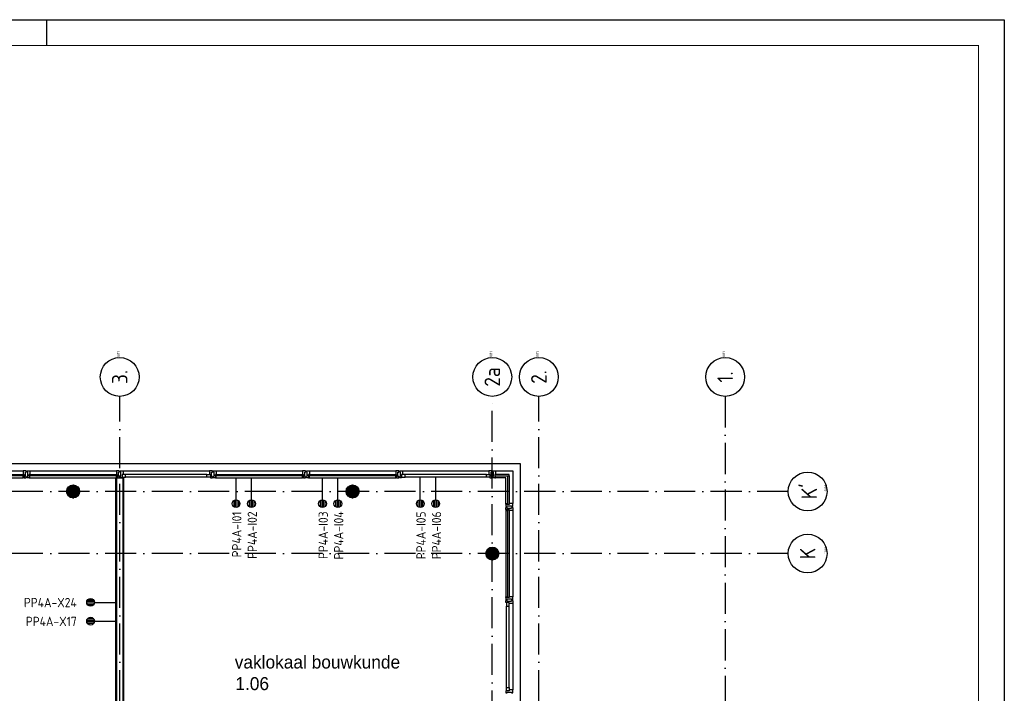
# Model space of a CAD drawing. Header units: millimetres. Extents: x 84333 to 240712, y -2244 to 84291.
# Tile 74 of 74: x 221685 to 240712, y 71276 to 84291. Entities that reach past the tile are written whole.
import ezdxf
from ezdxf.enums import TextEntityAlignment as Align

# ---------------------------------------------------------------- set-up
doc = ezdxf.new("R2010")
doc.units = ezdxf.units.MM
doc.header["$LTSCALE"] = 100
doc.linetypes.add('DASHDOT', pattern=[9, 6, -1.5, 0, -1.5])
doc.layers.get('0').update_dxf_attribs({"linetype": 'CONTINUOUS'})
for name, color, linetype in [('AFDELING', 4, 'CONTINUOUS'), ('AL$7----_STRAMIEN', 1, 'DASHDOT'), ('AL21----_BUITENWAND', 4, 'CONTINUOUS'), ('AL22----_BINNENWAND', 7, 'CONTINUOUS'), ('AL28----_KONSTRUKTIE', 3, 'CONTINUOUS'), ('AL31----_BUITENKOZ', 7, 'CONTINUOUS'), ('ALN-----_BLOCKNAAM', 2, 'CONTINUOUS'), ('ALXAA---_GEWBETON', 12, 'CONTINUOUS'), ('ALXOU---_GLAS', 7, 'CONTINUOUS'), ('BOUW', 8, 'CONTINUOUS'), ('EB6441--_ATTRIB', 2, 'CONTINUOUS'), ('EL6441--_DATACOM', 3, 'CONTINUOUS'), ('LIJN025', 10, 'CONTINUOUS'), ('LIJN050', 90, 'CONTINUOUS'), ('TEKST25', 10, 'CONTINUOUS'), ('TEKST35', 50, 'CONTINUOUS'), ('TEKST50', 90, 'CONTINUOUS')]:
    doc.layers.add(name, color=color, linetype=linetype)
doc.styles.add('1_8', font='ISO', dxfattribs={"height": 1.8})
doc.styles.add('BURO-025', font='BUROFONT.shx', dxfattribs={"height": 250})
doc.styles.add('ISO', font='ISO.SHX')
doc.styles.add('NORATT', font='iso.shx')
doc.styles.add('ROMAND', font='romand')
doc.styles.get("Standard").update_dxf_attribs({"font": 'iso.shx'})
doc.styles.add('TECHNIC', font='technic_.ttf')

# ---------------------------------------------------------------- blocks, each defined once
blk = doc.blocks.new('A0-GE')
at = {"layer": 'LIJN025'}
blk.add_line((1315, 836), (1315, 841), dxfattribs=at)
blk.add_lwpolyline([(1500, 841), (1500, 0), (0, 0), (0, 841)], close=True, dxfattribs=at)
at = {"layer": 'LIJN050', "const_width": 0.2}
blk.add_lwpolyline([(1495, 836), (25, 836), (25, 5), (1495, 5)], close=True, dxfattribs=at)
at = {"layer": 'TEKST25', "style": 'ROMAND', "width": 2.899115}
blk.add_attdef('STATUS', text='', height=2.5, dxfattribs=at).set_placement((1454, 71.5), (1493, 71.5), align=Align.FIT)
at = {"layer": 'TEKST25', "style": 'ISO'}
for tag, p in [('E', (1455.25, 66)), ('NAAM-E', (1466.75, 66)), ('DATUM-E', (1485, 66)), ('D', (1455.25, 61)), ('NAAM-D', (1466.75, 61)), ('DATUM-D', (1485, 61)), ('C', (1455.25, 56)), ('NAAM-C', (1466.75, 56)), ('DATUM-C', (1485, 56)), ('B', (1455.25, 51)), ('NAAM-B', (1466.75, 51)), ('DATUM-B', (1485, 51)), ('A', (1455.25, 46)), ('NAAM-A', (1466.75, 46)), ('DATUM-A', (1485, 46))]:
    blk.add_attdef(tag, text='', height=2.5, dxfattribs=at).set_placement(p, align=Align.CENTER)
for tag, p in [('DATUM', (1332.75, 36.25)), ('SCHAAL', (1368, 36.25)), ('GETEKEND', (1398.25, 36.25)), ('GECONTOL.', (1433, 36.25)), ('FORMAAT', (1463.25, 28.25))]:
    blk.add_attdef(tag, p, '', height=2.5, dxfattribs=at)
at = {"layer": 'TEKST35', "style": 'ISO'}
for tag, p in [('PROJECT', (1334.5, 72.5)), ('PLAATS', (1334.5, 63.5)), ('INSTALLATIE-REGEL1', (1334.5, 52.5)), ('INSTALLATIE-REGEL2', (1334.5, 43.5))]:
    blk.add_attdef(tag, p, '', height=4, dxfattribs=at)
blk.add_attdef('PROJ.NR.', text='', height=4, dxfattribs=at).set_placement((1481, 23), align=Align.CENTER)
at = {"layer": 'TEKST50', "style": 'ISO'}
blk.add_attdef('FILE-NAAM', text='', height=5, dxfattribs=at).set_placement((1473.5, 7.5), align=Align.CENTER)
blk = doc.blocks.new('ES4X2')
for p, q in [((-0.45, 1.4), (-0.45, 2.6)), ((-0.15, 1.27), (-0.15, 2.73)), ((0.15, 1.27), (0.15, 2.73)), ((0.45, 1.4), (0.45, 2.6)), ((0, 1.25), (0, -3))]:
    blk.add_line(p, q)
blk.add_circle((0, 2), 0.75)
at = {"style": '1_8', "flags": 8}
for tag, p in [('NUMMER', (1.25, 3.5)), ('CODE', (-1.25, 3.5))]:
    blk.add_attdef(tag, text='', height=1.8, rotation=90, dxfattribs=at).set_placement(p, align=Align.MIDDLE_LEFT)
blk.add_attdef('M_CODE', text='', height=1.8, dxfattribs=at).set_placement((0, 0), align=Align.MIDDLE_CENTER)
blk = doc.blocks.new('1011')
at = {"layer": 'AL$7----_STRAMIEN', "color": 7, "linetype": 'Continuous'}
blk.add_circle((-750, 0), 750, dxfattribs=at)
at = {"layer": 'AL$7----_STRAMIEN', "color": 3, "linetype": 'Continuous'}
blk.add_attdef('STR-NAAM', text='', height=600, rotation=360, dxfattribs=at).set_placement((-750, 0), align=Align.MIDDLE)
at = {"layer": 'ALN-----_BLOCKNAAM', "linetype": 'Continuous'}
blk.add_text('1011', height=100, dxfattribs=at).set_placement((0, 0))
blk = doc.blocks.new('1010')
at = {"layer": 'AL$7----_STRAMIEN', "color": 7, "linetype": 'Continuous'}
blk.add_circle((0, 750), 750, dxfattribs=at)
at = {"layer": 'AL$7----_STRAMIEN', "color": 3, "linetype": 'Continuous'}
blk.add_attdef('STR-NAAM', text='', height=600, rotation=360, dxfattribs=at).set_placement((0, 750), align=Align.MIDDLE)
at = {"layer": 'ALN-----_BLOCKNAAM', "linetype": 'Continuous'}
blk.add_text('1010', height=100, dxfattribs=at).set_placement((0, 0))
blk = doc.blocks.new('A$C13e6995e')
at = {"layer": 'AL$7----_STRAMIEN', "color": 1}
blk.add_line((150985, 79257), (150985, 42766), dxfattribs=at)
for points in [[(139285, 42766), (139285, 79257)], [(146485, 43272), (146485, 79257)], [(147385, 42766), (147385, 79257)], [(152204, 77420), (110274, 77420)], [(152204, 76220), (110274, 76220)]]:
    blk.add_lwpolyline(points, dxfattribs=at)
at = {"layer": 'AL21----_BUITENWAND', "color": 8}
for p, q in [((113545, 77960), (147025, 77960)), ((147025, 77960), (147025, 60340))]:
    blk.add_line(p, q, dxfattribs=at)
at = {"layer": 'AL22----_BINNENWAND', "color": 8}
for p, q in [((139210, 65513), (139210, 77680)), ((139210, 77680), (139360, 77680)), ((139360, 77680), (139360, 65513))]:
    blk.add_line(p, q, dxfattribs=at)
at = {"layer": 'AL22----_BINNENWAND', "color": 8, "linetype": 'Continuous'}
for p, q in [((139225, 77680), (139225, 65513)), ((139345, 77680), (139345, 65513))]:
    blk.add_line(p, q, dxfattribs=at)
at = {"layer": 'AL28----_KONSTRUKTIE', "color": 8}
for centre in [(138385, 77420), (143785, 77420), (146485, 76220)]:
    blk.add_circle(centre, 125, dxfattribs=at)
at = {"layer": 'AL31----_BUITENKOZ', "color": 8}
for p, q in [((135750, 77819), (137420, 77819)), ((135750, 77680), (137420, 77680)), ((137550, 77819), (139220, 77819)), ((137550, 77680), (139220, 77680)), ((139350, 77819), (141020, 77819)), ((140970, 77747), (139400, 77747)), ((140970, 77693), (139400, 77693)), ((141150, 77819), (142820, 77819)), ((141150, 77680), (142820, 77680)), ((142950, 77819), (144620, 77819)), ((142950, 77680), (144620, 77680)), ((144750, 77819), (146420, 77819)), ((146370, 77747), (144800, 77747)), ((146370, 77693), (144800, 77693)), ((146550, 77819), (146884, 77819)), ((146745, 77680), (146550, 77680)), ((146745, 77185), (146745, 77680)), ((146884, 77819), (146884, 77185)), ((146745, 77055), (146745, 75385)), ((146884, 77055), (146884, 75385)), ((146758, 73635), (146758, 75205)), ((146812, 73635), (146812, 75205)), ((146884, 75255), (146884, 73585))]:
    blk.add_line(p, q, dxfattribs=at)
at = {"layer": 'AL31----_BUITENKOZ', "color": 8, "linetype": 'Continuous'}
for p, q in [((137457, 77819), (137420, 77819)), ((137420, 77819), (137420, 77812)), ((137420, 77812), (137420, 77808)), ((137420, 77808), (137420, 77800)), ((137420, 77800), (137420, 77747)), ((137420, 77747), (137437, 77747)), ((137420, 77680), (137420, 77717)), ((137420, 77717), (137437, 77717)), ((137432, 77680), (137420, 77680)), ((137437, 77685), (137432, 77685)), ((137432, 77685), (137432, 77680)), ((137437, 77747), (137437, 77680)), ((137437, 77717), (137437, 77685)), ((137437, 77680), (137476, 77680)), ((137476, 77819), (137457, 77819)), ((137462, 77710), (137462, 77790)), ((137462, 77790), (137476, 77790)), ((137476, 77710), (137462, 77710)), ((137476, 77813), (137476, 77819)), ((137476, 77799), (137476, 77813)), ((137476, 77790), (137476, 77799)), ((137476, 77799), (137476, 77799)), ((137476, 77700), (137476, 77710)), ((137476, 77686), (137476, 77700)), ((137476, 77700), (137476, 77700)), ((137476, 77680), (137476, 77686)), ((137494, 77813), (137494, 77819)), ((137494, 77819), (137513, 77819)), ((137494, 77800), (137494, 77813)), ((137494, 77790), (137494, 77800)), ((137494, 77800), (137494, 77800)), ((137508, 77790), (137494, 77790)), ((137494, 77700), (137494, 77710)), ((137494, 77710), (137508, 77710)), ((137494, 77686), (137494, 77700)), ((137494, 77700), (137494, 77700)), ((137494, 77680), (137494, 77686)), ((137533, 77680), (137494, 77680)), ((137508, 77710), (137508, 77790)), ((137513, 77819), (137550, 77819)), ((137550, 77747), (137533, 77747)), ((137533, 77747), (137533, 77680)), ((137533, 77717), (137533, 77685)), ((137550, 77717), (137533, 77717)), ((137533, 77685), (137538, 77685)), ((137538, 77685), (137538, 77680)), ((137538, 77680), (137550, 77680)), ((137550, 77819), (137550, 77812)), ((137550, 77812), (137550, 77808)), ((137550, 77808), (137550, 77800)), ((137550, 77800), (137550, 77747)), ((137550, 77680), (137550, 77717)), ((139257, 77819), (139220, 77819)), ((139220, 77819), (139220, 77812)), ((139220, 77812), (139220, 77808)), ((139220, 77808), (139220, 77800)), ((139220, 77800), (139220, 77747)), ((139220, 77747), (139237, 77747)), ((139220, 77680), (139220, 77717)), ((139220, 77717), (139237, 77717)), ((139232, 77680), (139220, 77680)), ((139237, 77685), (139232, 77685)), ((139232, 77685), (139232, 77680)), ((139237, 77747), (139237, 77680)), ((139237, 77717), (139237, 77685)), ((139237, 77680), (139276, 77680)), ((139276, 77819), (139257, 77819)), ((139262, 77710), (139262, 77790)), ((139262, 77790), (139276, 77790)), ((139276, 77710), (139262, 77710)), ((139276, 77813), (139276, 77819)), ((139276, 77799), (139276, 77813)), ((139276, 77790), (139276, 77799)), ((139276, 77799), (139276, 77799)), ((139276, 77700), (139276, 77710)), ((139276, 77686), (139276, 77700)), ((139276, 77700), (139276, 77700)), ((139276, 77680), (139276, 77686)), ((139294, 77813), (139294, 77819)), ((139294, 77819), (139313, 77819)), ((139294, 77800), (139294, 77813)), ((139294, 77790), (139294, 77800)), ((139294, 77800), (139294, 77800)), ((139308, 77790), (139294, 77790)), ((139294, 77700), (139294, 77710)), ((139294, 77710), (139308, 77710)), ((139294, 77686), (139294, 77700)), ((139294, 77700), (139294, 77700)), ((139294, 77680), (139294, 77686)), ((139333, 77680), (139294, 77680)), ((139308, 77710), (139308, 77790)), ((139313, 77819), (139350, 77819)), ((139350, 77747), (139333, 77747)), ((139333, 77747), (139333, 77680)), ((139333, 77747), (139333, 77693)), ((139400, 77747), (139333, 77747)), ((139333, 77693), (139400, 77693)), ((139350, 77819), (139350, 77812)), ((139350, 77812), (139350, 77808)), ((139350, 77808), (139350, 77800)), ((139350, 77800), (139350, 77747)), ((139400, 77693), (139400, 77747)), ((140970, 77693), (140970, 77747)), ((140970, 77747), (141037, 77747)), ((141037, 77693), (140970, 77693)), ((141057, 77819), (141020, 77819)), ((141020, 77819), (141020, 77812)), ((141020, 77812), (141020, 77808)), ((141020, 77808), (141020, 77800)), ((141020, 77800), (141020, 77747)), ((141020, 77747), (141037, 77747)), ((141037, 77747), (141037, 77680)), ((141037, 77747), (141037, 77693)), ((141037, 77680), (141076, 77680)), ((141076, 77819), (141057, 77819)), ((141062, 77710), (141062, 77790)), ((141062, 77790), (141076, 77790)), ((141076, 77710), (141062, 77710)), ((141076, 77813), (141076, 77819)), ((141076, 77799), (141076, 77813)), ((141076, 77790), (141076, 77799)), ((141076, 77799), (141076, 77799)), ((141076, 77700), (141076, 77710)), ((141076, 77686), (141076, 77700)), ((141076, 77700), (141076, 77700)), ((141076, 77680), (141076, 77686)), ((141094, 77813), (141094, 77819)), ((141094, 77819), (141113, 77819)), ((141094, 77800), (141094, 77813)), ((141094, 77790), (141094, 77800)), ((141094, 77800), (141094, 77800)), ((141108, 77790), (141094, 77790)), ((141094, 77700), (141094, 77710)), ((141094, 77710), (141108, 77710)), ((141094, 77686), (141094, 77700)), ((141094, 77700), (141094, 77700)), ((141094, 77680), (141094, 77686)), ((141133, 77680), (141094, 77680)), ((141108, 77710), (141108, 77790)), ((141113, 77819), (141150, 77819)), ((141150, 77747), (141133, 77747)), ((141133, 77747), (141133, 77680)), ((141133, 77717), (141133, 77685)), ((141150, 77717), (141133, 77717)), ((141133, 77685), (141138, 77685)), ((141138, 77685), (141138, 77680)), ((141138, 77680), (141150, 77680)), ((141150, 77819), (141150, 77812)), ((141150, 77812), (141150, 77808)), ((141150, 77808), (141150, 77800)), ((141150, 77800), (141150, 77747)), ((141150, 77680), (141150, 77717)), ((142857, 77819), (142820, 77819)), ((142820, 77819), (142820, 77812)), ((142820, 77812), (142820, 77808)), ((142820, 77808), (142820, 77800)), ((142820, 77800), (142820, 77747)), ((142820, 77747), (142837, 77747)), ((142820, 77680), (142820, 77717)), ((142820, 77717), (142837, 77717)), ((142832, 77680), (142820, 77680)), ((142837, 77685), (142832, 77685)), ((142832, 77685), (142832, 77680)), ((142837, 77747), (142837, 77680)), ((142837, 77717), (142837, 77685)), ((142837, 77680), (142876, 77680)), ((142876, 77819), (142857, 77819)), ((142862, 77710), (142862, 77790)), ((142862, 77790), (142876, 77790)), ((142876, 77710), (142862, 77710)), ((142876, 77813), (142876, 77819)), ((142876, 77799), (142876, 77813)), ((142876, 77790), (142876, 77799)), ((142876, 77799), (142876, 77799)), ((142876, 77700), (142876, 77710)), ((142876, 77686), (142876, 77700)), ((142876, 77700), (142876, 77700)), ((142876, 77680), (142876, 77686)), ((142894, 77813), (142894, 77819)), ((142894, 77819), (142913, 77819)), ((142894, 77800), (142894, 77813)), ((142894, 77790), (142894, 77800)), ((142894, 77800), (142894, 77800)), ((142908, 77790), (142894, 77790)), ((142894, 77700), (142894, 77710)), ((142894, 77710), (142908, 77710)), ((142894, 77686), (142894, 77700)), ((142894, 77700), (142894, 77700)), ((142894, 77680), (142894, 77686)), ((142933, 77680), (142894, 77680)), ((142908, 77710), (142908, 77790)), ((142913, 77819), (142950, 77819)), ((142950, 77747), (142933, 77747)), ((142933, 77747), (142933, 77680)), ((142933, 77717), (142933, 77685)), ((142950, 77717), (142933, 77717)), ((142933, 77685), (142938, 77685)), ((142938, 77685), (142938, 77680)), ((142938, 77680), (142950, 77680)), ((142950, 77819), (142950, 77812)), ((142950, 77812), (142950, 77808)), ((142950, 77808), (142950, 77800)), ((142950, 77800), (142950, 77747)), ((142950, 77680), (142950, 77717)), ((144657, 77819), (144620, 77819)), ((144620, 77819), (144620, 77812)), ((144620, 77812), (144620, 77808)), ((144620, 77808), (144620, 77800)), ((144620, 77800), (144620, 77747)), ((144620, 77747), (144637, 77747)), ((144620, 77680), (144620, 77717)), ((144620, 77717), (144637, 77717)), ((144632, 77680), (144620, 77680)), ((144637, 77685), (144632, 77685)), ((144632, 77685), (144632, 77680)), ((144637, 77747), (144637, 77680)), ((144637, 77717), (144637, 77685)), ((144637, 77680), (144676, 77680)), ((144676, 77819), (144657, 77819)), ((144662, 77710), (144662, 77790)), ((144662, 77790), (144676, 77790)), ((144676, 77710), (144662, 77710)), ((144676, 77813), (144676, 77819)), ((144676, 77799), (144676, 77813)), ((144676, 77790), (144676, 77799)), ((144676, 77799), (144676, 77799)), ((144676, 77700), (144676, 77710)), ((144676, 77686), (144676, 77700)), ((144676, 77700), (144676, 77700)), ((144676, 77680), (144676, 77686)), ((144694, 77813), (144694, 77819)), ((144694, 77819), (144713, 77819)), ((144694, 77800), (144694, 77813)), ((144694, 77790), (144694, 77800)), ((144694, 77800), (144694, 77800)), ((144708, 77790), (144694, 77790)), ((144694, 77700), (144694, 77710)), ((144694, 77710), (144708, 77710)), ((144694, 77686), (144694, 77700)), ((144694, 77700), (144694, 77700)), ((144694, 77680), (144694, 77686)), ((144733, 77680), (144694, 77680)), ((144708, 77710), (144708, 77790)), ((144713, 77819), (144750, 77819)), ((144750, 77747), (144733, 77747)), ((144733, 77747), (144733, 77680)), ((144733, 77747), (144733, 77693)), ((144800, 77747), (144733, 77747)), ((144733, 77693), (144800, 77693)), ((144750, 77819), (144750, 77812)), ((144750, 77812), (144750, 77808)), ((144750, 77808), (144750, 77800)), ((144750, 77800), (144750, 77747)), ((144800, 77693), (144800, 77747)), ((146370, 77693), (146370, 77747)), ((146370, 77747), (146437, 77747)), ((146437, 77693), (146370, 77693)), ((146457, 77819), (146420, 77819)), ((146420, 77819), (146420, 77812)), ((146420, 77812), (146420, 77808)), ((146420, 77808), (146420, 77800)), ((146420, 77800), (146420, 77747)), ((146420, 77747), (146437, 77747)), ((146437, 77747), (146437, 77680)), ((146437, 77747), (146437, 77693)), ((146437, 77680), (146476, 77680)), ((146476, 77819), (146457, 77819)), ((146462, 77710), (146462, 77790)), ((146462, 77790), (146476, 77790)), ((146476, 77710), (146462, 77710)), ((146476, 77813), (146476, 77819)), ((146476, 77799), (146476, 77813)), ((146476, 77790), (146476, 77799)), ((146476, 77799), (146476, 77799)), ((146476, 77700), (146476, 77710)), ((146476, 77686), (146476, 77700)), ((146476, 77700), (146476, 77700)), ((146476, 77680), (146476, 77686)), ((146494, 77813), (146494, 77819)), ((146494, 77819), (146513, 77819)), ((146494, 77799), (146494, 77813)), ((146494, 77790), (146494, 77799)), ((146494, 77799), (146494, 77799)), ((146508, 77790), (146494, 77790)), ((146494, 77700), (146494, 77710)), ((146494, 77710), (146508, 77710)), ((146494, 77686), (146494, 77700)), ((146494, 77700), (146494, 77700)), ((146494, 77680), (146494, 77686)), ((146533, 77680), (146494, 77680)), ((146508, 77710), (146508, 77790)), ((146513, 77819), (146550, 77819)), ((146550, 77747), (146533, 77747)), ((146533, 77747), (146533, 77680)), ((146533, 77717), (146533, 77685)), ((146550, 77717), (146533, 77717)), ((146533, 77685), (146538, 77685)), ((146538, 77685), (146538, 77680)), ((146538, 77680), (146550, 77680)), ((146550, 77819), (146550, 77812)), ((146550, 77812), (146550, 77808)), ((146550, 77808), (146550, 77800)), ((146550, 77800), (146550, 77747)), ((146550, 77680), (146550, 77717)), ((146745, 77173), (146745, 77185)), ((146745, 77185), (146782, 77185)), ((146750, 77173), (146745, 77173)), ((146745, 77168), (146745, 77129)), ((146812, 77168), (146745, 77168)), ((146745, 77129), (146751, 77129)), ((146745, 77072), (146745, 77111)), ((146745, 77111), (146751, 77111)), ((146812, 77072), (146745, 77072)), ((146750, 77067), (146745, 77067)), ((146745, 77067), (146745, 77055)), ((146750, 77168), (146750, 77173)), ((146782, 77168), (146750, 77168)), ((146782, 77072), (146750, 77072)), ((146750, 77072), (146750, 77067)), ((146751, 77129), (146765, 77129)), ((146751, 77111), (146765, 77111)), ((146765, 77129), (146765, 77129)), ((146765, 77129), (146774, 77129)), ((146765, 77111), (146765, 77111)), ((146765, 77111), (146774, 77111)), ((146774, 77129), (146774, 77143)), ((146774, 77143), (146854, 77143)), ((146774, 77111), (146774, 77097)), ((146774, 77097), (146854, 77097)), ((146782, 77185), (146782, 77168)), ((146782, 77055), (146782, 77072)), ((146865, 77185), (146812, 77185)), ((146812, 77185), (146812, 77168)), ((146812, 77055), (146812, 77072)), ((146854, 77143), (146854, 77129)), ((146854, 77129), (146864, 77129)), ((146854, 77097), (146854, 77111)), ((146854, 77111), (146864, 77111)), ((146864, 77129), (146864, 77129)), ((146864, 77129), (146878, 77129)), ((146864, 77111), (146864, 77111)), ((146864, 77111), (146878, 77111)), ((146873, 77185), (146865, 77185)), ((146877, 77185), (146873, 77185)), ((146884, 77185), (146877, 77185)), ((146878, 77129), (146884, 77129)), ((146878, 77111), (146884, 77111)), ((146884, 77148), (146884, 77185)), ((146884, 77129), (146884, 77148)), ((146884, 77111), (146884, 77092)), ((146884, 77092), (146884, 77055)), ((146745, 77055), (146782, 77055)), ((146865, 77055), (146812, 77055)), ((146873, 77055), (146865, 77055)), ((146877, 77055), (146873, 77055)), ((146884, 77055), (146877, 77055)), ((146745, 75373), (146745, 75385)), ((146745, 75385), (146782, 75385)), ((146750, 75373), (146745, 75373)), ((146745, 75368), (146745, 75329)), ((146812, 75368), (146745, 75368)), ((146750, 75368), (146750, 75373)), ((146782, 75368), (146750, 75368)), ((146782, 75385), (146782, 75368)), ((146865, 75385), (146812, 75385)), ((146812, 75385), (146812, 75368)), ((146873, 75385), (146865, 75385)), ((146877, 75385), (146873, 75385)), ((146884, 75385), (146877, 75385)), ((146884, 75348), (146884, 75385)), ((146884, 75329), (146884, 75348)), ((146745, 75329), (146751, 75329)), ((146745, 75272), (146745, 75311)), ((146745, 75311), (146751, 75311)), ((146812, 75272), (146745, 75272)), ((146751, 75329), (146765, 75329)), ((146751, 75311), (146765, 75311)), ((146812, 75272), (146758, 75272)), ((146758, 75272), (146758, 75205)), ((146758, 75205), (146812, 75205)), ((146765, 75329), (146765, 75329)), ((146765, 75329), (146775, 75329)), ((146765, 75311), (146765, 75311)), ((146765, 75311), (146774, 75311)), ((146774, 75311), (146774, 75297)), ((146774, 75297), (146854, 75297)), ((146775, 75329), (146775, 75343)), ((146775, 75343), (146855, 75343)), ((146812, 75255), (146812, 75272)), ((146812, 75205), (146812, 75272)), ((146865, 75255), (146812, 75255)), ((146854, 75297), (146854, 75311)), ((146854, 75311), (146864, 75311)), ((146855, 75343), (146855, 75329)), ((146855, 75329), (146864, 75329)), ((146864, 75329), (146864, 75329)), ((146864, 75329), (146878, 75329)), ((146864, 75311), (146864, 75311)), ((146864, 75311), (146878, 75311)), ((146873, 75255), (146865, 75255)), ((146877, 75255), (146873, 75255)), ((146884, 75255), (146877, 75255)), ((146878, 75329), (146884, 75329)), ((146878, 75311), (146884, 75311)), ((146884, 75311), (146884, 75292)), ((146884, 75292), (146884, 75255)), ((146758, 73568), (146758, 73635)), ((146758, 73635), (146812, 73635)), ((146812, 73635), (146812, 73568)), ((146745, 73568), (146745, 73529)), ((146812, 73568), (146745, 73568)), ((146745, 73529), (146751, 73529)), ((146751, 73529), (146765, 73529)), ((146812, 73568), (146758, 73568)), ((146765, 73529), (146765, 73529)), ((146765, 73529), (146775, 73529)), ((146775, 73529), (146775, 73543)), ((146775, 73543), (146855, 73543)), ((146865, 73585), (146812, 73585)), ((146812, 73585), (146812, 73568)), ((146855, 73543), (146855, 73529)), ((146855, 73529), (146864, 73529)), ((146864, 73529), (146864, 73529)), ((146864, 73529), (146878, 73529)), ((146873, 73585), (146865, 73585)), ((146877, 73585), (146873, 73585)), ((146884, 73585), (146877, 73585)), ((146878, 73529), (146884, 73529)), ((146884, 73548), (146884, 73585)), ((146884, 73529), (146884, 73548))]:
    blk.add_line(p, q, dxfattribs=at)
at = {"layer": 'ALXAA---_GEWBETON', "color": 8}
for p, q in [((138265, 77456), (138505, 77456)), ((138273, 77476), (138497, 77476)), ((138285, 77496), (138484, 77496)), ((138305, 77516), (138465, 77516)), ((138338, 77536), (138432, 77536)), ((143665, 77456), (143905, 77456)), ((143673, 77476), (143897, 77476)), ((143685, 77496), (143884, 77496)), ((143705, 77516), (143865, 77516)), ((143738, 77536), (143832, 77536)), ((138260, 77416), (138510, 77416)), ((138261, 77436), (138509, 77436)), ((138262, 77396), (138508, 77396)), ((138268, 77376), (138502, 77376)), ((138278, 77356), (138492, 77356)), ((138293, 77336), (138477, 77336)), ((138316, 77316), (138454, 77316)), ((138372, 77296), (138398, 77296)), ((143660, 77416), (143910, 77416)), ((143661, 77436), (143909, 77436)), ((143662, 77396), (143908, 77396)), ((143668, 77376), (143902, 77376)), ((143678, 77356), (143892, 77356)), ((143693, 77336), (143877, 77336)), ((143716, 77316), (143854, 77316)), ((143772, 77296), (143798, 77296)), ((146405, 76316), (146565, 76316)), ((146438, 76336), (146532, 76336)), ((146360, 76216), (146610, 76216)), ((146361, 76236), (146609, 76236)), ((146362, 76196), (146608, 76196)), ((146365, 76256), (146605, 76256)), ((146368, 76176), (146602, 76176)), ((146373, 76276), (146597, 76276)), ((146378, 76156), (146592, 76156)), ((146385, 76296), (146584, 76296)), ((146393, 76136), (146577, 76136)), ((146416, 76116), (146554, 76116)), ((146472, 76096), (146498, 76096))]:
    blk.add_line(p, q, dxfattribs=at)
at = {"layer": 'ALXOU---_GLAS', "color": 8}
for p, q in [((135735, 77745), (137435, 77745)), ((137435, 77719), (135735, 77719)), ((137435, 77745), (137435, 77719)), ((137535, 77719), (137535, 77745)), ((137535, 77745), (139235, 77745)), ((139235, 77719), (137535, 77719)), ((139235, 77745), (139235, 77719)), ((141135, 77719), (141135, 77745)), ((141135, 77745), (142835, 77745)), ((142835, 77719), (141135, 77719)), ((142835, 77745), (142835, 77719)), ((142935, 77719), (142935, 77745)), ((142935, 77745), (144635, 77745)), ((144635, 77719), (142935, 77719)), ((144635, 77745), (144635, 77719)), ((146535, 77745), (146535, 77719)), ((146810, 77745), (146535, 77745)), ((146535, 77719), (146810, 77719)), ((146784, 77170), (146784, 77719)), ((146784, 77719), (146810, 77719)), ((146810, 77719), (146810, 77745)), ((146810, 77719), (146810, 77170)), ((146810, 77170), (146784, 77170)), ((146784, 75370), (146784, 77070)), ((146784, 77070), (146810, 77070)), ((146810, 77070), (146810, 75370)), ((146810, 75370), (146784, 75370))]:
    blk.add_line(p, q, dxfattribs=at)
at = {"layer": 'AL$7----_STRAMIEN', "xscale": 0.5, "yscale": 0.5, "zscale": 0.5, "rotation": 90.00000000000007}
for name, p, values in [('1011', (139285, 80007), {'STR-NAAM': '3.'}), ('1011', (146485, 80007), {'STR-NAAM': '2a'}), ('1011', (147385, 80007), {'STR-NAAM': '2.'}), ('1011', (150985, 80007), {'STR-NAAM': '1.'}), ('1010', (152954, 77420), {'STR-NAAM': "K'"}), ('1010', (152954, 76220), {'STR-NAAM': 'K'})]:
    blk.add_blockref(name, p, dxfattribs=at).add_auto_attribs(values)
at = {"layer": 'AFDELING', "color": 8, "style": 'TECHNIC'}
for p in [(92219, 54468), (58038, 41625), (88108, 41444)]:
    blk.add_attdef('VIDE', text='', height=500, dxfattribs=at).set_placement(p, align=Align.CENTER)
blk.add_attdef('VIDE', text='', height=500, rotation=90, dxfattribs=at).set_placement((75129, 25766), align=Align.CENTER)
at = {"layer": 'BOUW', "style": 'BURO-025'}
for s, p in [('vaklokaal bouwkunde', (141508, 73999)), ('1.06', (141520, 73582))]:
    blk.add_text(s, height=250, dxfattribs=at).set_placement(p)

msp = doc.modelspace()

# ---------------------------------------------------------------- block references
at = {"xscale": 100, "yscale": 100, "zscale": 100}
msp.add_blockref('A0-GE', (90712, 191), dxfattribs=at)
at = {"layer": 'EL6441--_DATACOM'}
msp.add_blockref('A$C13e6995e', (84333, -2244), dxfattribs=at)
ref = msp.add_blockref('ES4X2', (225866, 75140), dxfattribs=dict(at, xscale=100, yscale=100, zscale=100, rotation=180))
ref.add_attrib('NUMMER', 'PP4A-I01', dxfattribs={"layer": 'EB6441--_ATTRIB', "color": 1, "height": 180, "rotation": 90, "style": 'NORATT', "flags": 8}).set_placement((225881, 74790), align=Align.MIDDLE_RIGHT)
ref = msp.add_blockref('ES4X2', (226164, 75140), dxfattribs=dict(at, xscale=100, yscale=100, zscale=100, rotation=180))
ref.add_attrib('NUMMER', 'PP4A-I02', dxfattribs={"layer": 'EB6441--_ATTRIB', "color": 1, "height": 180, "rotation": 90, "style": 'NORATT', "flags": 8}).set_placement((226180, 74790), align=Align.MIDDLE_RIGHT)
ref = msp.add_blockref('ES4X2', (227536, 75140), dxfattribs=dict(at, xscale=100, yscale=100, zscale=100, rotation=180))
ref.add_attrib('NUMMER', 'PP4A-I03', dxfattribs={"layer": 'EB6441--_ATTRIB', "color": 1, "height": 180, "rotation": 90, "style": 'NORATT', "flags": 8}).set_placement((227551, 74790), align=Align.MIDDLE_RIGHT)
ref = msp.add_blockref('ES4X2', (227834, 75140), dxfattribs=dict(at, xscale=100, yscale=100, zscale=100, rotation=180))
ref.add_attrib('NUMMER', 'PP4A-I04', dxfattribs={"layer": 'EB6441--_ATTRIB', "color": 1, "height": 180, "rotation": 90, "style": 'NORATT', "flags": 8}).set_placement((227850, 74790), align=Align.MIDDLE_RIGHT)
ref = msp.add_blockref('ES4X2', (229426, 75140), dxfattribs=dict(at, xscale=100, yscale=100, zscale=100, rotation=180))
ref.add_attrib('NUMMER', 'PP4A-I05', dxfattribs={"layer": 'EB6441--_ATTRIB', "color": 1, "height": 180, "rotation": 90, "style": 'NORATT', "flags": 8}).set_placement((229441, 74790), align=Align.MIDDLE_RIGHT)
ref = msp.add_blockref('ES4X2', (229724, 75140), dxfattribs=dict(at, xscale=100, yscale=100, zscale=100, rotation=180))
ref.add_attrib('NUMMER', 'PP4A-I06', dxfattribs={"layer": 'EB6441--_ATTRIB', "color": 1, "height": 180, "rotation": 90, "style": 'NORATT', "flags": 8}).set_placement((229740, 74790), align=Align.MIDDLE_RIGHT)
ref = msp.add_blockref('ES4X2', (223255, 73033), dxfattribs=dict(at, xscale=100, yscale=100, zscale=100, rotation=90))
ref.add_attrib('CODE', 'PP4A-X24', dxfattribs={"layer": 'EB6441--_ATTRIB', "color": 1, "height": 180, "rotation": 0.0002, "style": '1_8', "flags": 8}).set_placement((222788, 73029), align=Align.MIDDLE_RIGHT)
ref = msp.add_blockref('ES4X2', (223255, 72670), dxfattribs=dict(at, xscale=100, yscale=100, zscale=100, rotation=90))
ref.add_attrib('CODE', 'PP4A-X17', dxfattribs={"layer": 'EB6441--_ATTRIB', "color": 1, "height": 180, "rotation": 0.0002, "style": '1_8', "flags": 8}).set_placement((222788, 72665), align=Align.MIDDLE_RIGHT)

doc.saveas('drawing.dxf')
